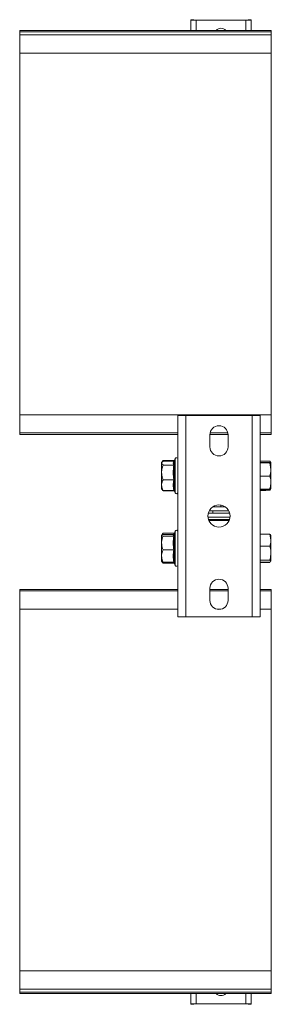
# Model space of a CAD drawing. Header units: millimetres. Extents: x -445 to 395, y -1207 to -113.
# Tile 5 of 7: x 270 to 395, y -1207 to -718. Entities that reach past the tile are written whole.
import ezdxf

# ---------------------------------------------------------------- set-up
doc = ezdxf.new("R2010")
doc.units = ezdxf.units.MM

msp = doc.modelspace()

# ---------------------------------------------------------------- linework, layer by layer
at = {"color": 7, "linetype": 'Continuous', "lineweight": 15}
for p, q in [((356.61, -717.98), (355.11, -717.98)), ((355.11, -718.2), (355.11, -717.98)), ((355.11, -717.98), (355.11, -717.98)), ((355.11, -718.2), (355.11, -723.31)), ((356.61, -718.2), (356.61, -717.98)), ((356.61, -717.98), (356.61, -717.98)), ((382.41, -718.23), (357.81, -718.23)), ((382.41, -718.27), (357.81, -718.27)), ((385.11, -717.98), (383.61, -717.98)), ((383.61, -717.98), (383.61, -718.2)), ((383.61, -717.98), (383.61, -717.98)), ((385.11, -717.98), (385.11, -718.2)), ((385.11, -717.98), (385.11, -717.98)), ((385.11, -718.2), (385.11, -723.31)), ((395.11, -723.31), (270.11, -723.31)), ((270.11, -723.31), (270.11, -724.08)), ((270.11, -723.31), (270.11, -723.31)), ((395.11, -723.31), (395.11, -724.08)), ((395.11, -723.31), (395.11, -723.31)), ((270.11, -724.08), (270.11, -725.53)), ((395.11, -725.53), (270.11, -725.53)), ((270.11, -725.53), (270.11, -734.63)), ((395.11, -724.08), (395.11, -725.53)), ((395.11, -725.53), (395.11, -734.63)), ((270.11, -734.63), (395.11, -734.63)), ((270.11, -914.12), (270.11, -734.63)), ((395.11, -914.12), (395.11, -734.63)), ((395.11, -914.12), (270.11, -914.12)), ((270.11, -914.12), (270.11, -923.22)), ((395.11, -914.12), (395.11, -923.22)), ((348.61, -914.45), (348.61, -1014.45)), ((352.61, -914.45), (348.61, -914.45)), ((352.61, -914.45), (385.61, -914.45)), ((389.61, -914.45), (385.61, -914.45)), ((389.61, -1014.45), (389.61, -914.45)), ((270.11, -923.22), (348.61, -923.22)), ((270.11, -923.22), (270.11, -924.02)), ((270.11, -924.02), (348.61, -924.02)), ((364.62, -924.02), (373.61, -924.02)), ((364.71, -923.22), (373.52, -923.22)), ((389.61, -923.22), (395.11, -923.22)), ((389.61, -924.02), (395.11, -924.02)), ((395.11, -923.22), (395.11, -924.02)), ((364.61, -930.13), (364.61, -924.13)), ((373.61, -924.13), (373.61, -930.13)), ((340.81, -937.71), (340.61, -937.95)), ((340.61, -937.95), (340.61, -938.18)), ((340.61, -938.18), (340.61, -942.81)), ((341.3, -937.09), (340.81, -937.71)), ((341.41, -936.95), (341.29, -937.11)), ((346.68, -936.95), (341.41, -936.95)), ((346.68, -937.19), (341.41, -937.19)), ((346.96, -937.15), (346.85, -937.15)), ((347.41, -935.91), (346.89, -937.35)), ((389.61, -937.2), (392.33, -937.2)), ((389.61, -937.23), (394.33, -937.23)), ((389.61, -937.85), (394.33, -937.85)), ((389.61, -938.06), (394.33, -938.06)), ((394.33, -937.23), (394.66, -937.74)), ((394.33, -937.85), (394.91, -937.95)), ((394.33, -938.06), (394.91, -941.36)), ((394.91, -937.95), (394.76, -937.69)), ((394.91, -941.36), (394.91, -937.95)), ((340.61, -942.81), (340.61, -949.08)), ((346.68, -939.18), (341.41, -939.18)), ((394.91, -947.85), (394.91, -941.36)), ((346.68, -946.44), (341.41, -946.44)), ((389.61, -944.66), (394.33, -944.66)), ((394.91, -950.95), (394.91, -947.85)), ((340.61, -950.95), (340.61, -949.08)), ((340.61, -950.95), (340.81, -951.19)), ((340.81, -951.19), (341.3, -951.81)), ((341.31, -951.83), (341.41, -951.95)), ((346.68, -951.71), (341.41, -951.71)), ((346.68, -951.95), (341.41, -951.95)), ((346.99, -951.83), (347.41, -952.99)), ((389.61, -951.05), (394.33, -951.05)), ((389.61, -951.67), (394.33, -951.67)), ((389.61, -951.7), (392.33, -951.7)), ((394.33, -951.05), (394.91, -950.95)), ((394.55, -951.08), (394.33, -951.67)), ((394.33, -951.67), (394.66, -951.16)), ((394.76, -951.22), (394.91, -950.95)), ((374.41, -962.95), (363.82, -962.95)), ((364.22, -961.95), (374.01, -961.95)), ((365.95, -959.95), (372.28, -959.95)), ((366.11, -961.95), (366.11, -962.95)), ((370.11, -959.95), (370.11, -959.04)), ((374.11, -962.95), (374.11, -962.16)), ((374.59, -964.95), (363.64, -964.95)), ((374.13, -966.71), (364.1, -966.71)), ((370.11, -966.71), (370.11, -966.39)), ((347.41, -971.91), (346.81, -973.56)), ((340.65, -973.91), (340.61, -973.95)), ((340.61, -973.99), (340.61, -977.83)), ((340.61, -977.83), (340.61, -984.29)), ((341.05, -973.41), (340.65, -973.91)), ((346.68, -973.01), (341.41, -973.01)), ((346.68, -973.58), (341.41, -973.58)), ((346.68, -974.4), (341.41, -974.4)), ((346.81, -973.56), (346.68, -973.58)), ((346.86, -973.58), (346.86, -973.61)), ((389.61, -973.45), (394.33, -973.45)), ((389.61, -973.51), (394.33, -973.51)), ((394.33, -973.51), (394.91, -976.49)), ((394.91, -976.49), (394.91, -973.95)), ((394.91, -982.93), (394.91, -976.49)), ((346.68, -981.27), (341.41, -981.27)), ((389.61, -979.46), (394.33, -979.46)), ((340.61, -984.29), (340.61, -986.95)), ((340.61, -986.95), (340.65, -986.99)), ((340.65, -986.99), (341.05, -987.5)), ((346.68, -987.32), (341.41, -987.32)), ((346.81, -987.34), (347.41, -988.99)), ((389.61, -986.4), (394.33, -986.4)), ((389.61, -987.39), (394.33, -987.39)), ((389.61, -987.45), (394.33, -987.45)), ((394.33, -986.4), (394.91, -986.89)), ((394.91, -986.89), (394.91, -982.93)), ((346.68, -987.89), (341.41, -987.89)), ((348.61, -1000.88), (270.11, -1000.88)), ((270.11, -1000.88), (270.11, -1001.68)), ((348.61, -1001.68), (270.11, -1001.68)), ((270.11, -1001.68), (270.11, -1010.78)), ((364.61, -1006.35), (364.61, -1000.35)), ((373.61, -1000.88), (364.61, -1000.88)), ((373.61, -1001.68), (364.61, -1001.68)), ((373.61, -1000.35), (373.61, -1006.35)), ((395.11, -1000.88), (389.61, -1000.88)), ((395.11, -1001.68), (389.61, -1001.68)), ((395.11, -1000.88), (395.11, -1001.68)), ((395.11, -1001.68), (395.11, -1010.78)), ((270.11, -1010.78), (348.61, -1010.78)), ((270.11, -1190.28), (270.11, -1010.78)), ((368.36, -1010.78), (369.87, -1010.78)), ((389.61, -1010.78), (395.11, -1010.78)), ((395.11, -1190.28), (395.11, -1010.78)), ((348.61, -1014.45), (352.61, -1014.45)), ((352.61, -1014.45), (385.61, -1014.45)), ((385.61, -1014.45), (389.61, -1014.45)), ((395.11, -1190.28), (270.11, -1190.28)), ((270.11, -1190.28), (270.11, -1199.38)), ((395.11, -1190.28), (395.11, -1199.38)), ((270.11, -1199.38), (395.11, -1199.38)), ((270.11, -1199.38), (270.11, -1200.82)), ((270.11, -1200.82), (270.11, -1201.59)), ((270.11, -1201.59), (395.11, -1201.59)), ((270.11, -1201.59), (270.11, -1201.59)), ((355.11, -1206.7), (355.11, -1201.59)), ((385.11, -1206.7), (385.11, -1201.59)), ((395.11, -1199.38), (395.11, -1200.82)), ((395.11, -1200.82), (395.11, -1201.59)), ((395.11, -1201.59), (395.11, -1201.59)), ((355.11, -1206.92), (355.11, -1206.7)), ((355.11, -1206.92), (356.61, -1206.92)), ((355.11, -1206.92), (355.11, -1206.92)), ((356.61, -1206.92), (356.61, -1206.7)), ((356.61, -1206.92), (356.61, -1206.92)), ((357.81, -1206.63), (382.41, -1206.63)), ((357.81, -1206.67), (382.41, -1206.67)), ((383.61, -1206.7), (383.61, -1206.92)), ((383.61, -1206.92), (385.11, -1206.92)), ((383.61, -1206.92), (383.61, -1206.92)), ((385.11, -1206.7), (385.11, -1206.92)), ((385.11, -1206.92), (385.11, -1206.92))]:
    msp.add_line(p, q, dxfattribs=at)
at = {"color": 7, "linetype": 'Continuous', "lineweight": 0}
for p, q in [((356.61, -717.98), (355.11, -717.98)), ((355.11, -718.2), (356.61, -718.2)), ((357.81, -718.27), (357.81, -718.23)), ((357.81, -718.27), (357.81, -723.31)), ((382.41, -718.27), (382.41, -718.23)), ((382.41, -718.27), (382.41, -723.31)), ((385.11, -717.98), (383.61, -717.98)), ((385.11, -718.2), (383.61, -718.2)), ((270.11, -723.31), (395.11, -723.31)), ((270.11, -724.08), (395.11, -724.08)), ((352.61, -914.45), (352.61, -1014.45)), ((385.61, -1014.45), (385.61, -914.45)), ((346.63, -937.19), (346.68, -936.95)), ((347.41, -952.99), (347.41, -935.91)), ((346.68, -951.95), (346.62, -951.63)), ((374.39, -966.15), (363.88, -966.15)), ((367.8, -966.71), (370.11, -966.39)), ((347.41, -988.99), (347.41, -971.91)), ((346.54, -973.58), (346.68, -973.01)), ((346.68, -987.89), (346.59, -987.31)), ((270.11, -1200.82), (395.11, -1200.82)), ((270.11, -1201.59), (395.11, -1201.59)), ((357.81, -1206.63), (357.81, -1201.59)), ((382.41, -1206.63), (382.41, -1201.59)), ((355.11, -1206.7), (356.61, -1206.7)), ((355.11, -1206.92), (356.61, -1206.92)), ((357.81, -1206.63), (357.81, -1206.67)), ((382.41, -1206.63), (382.41, -1206.67)), ((385.11, -1206.7), (383.61, -1206.7)), ((383.61, -1206.92), (385.11, -1206.92))]:
    msp.add_line(p, q, dxfattribs=at)
at = {"color": 7, "linetype": 'Continuous', "lineweight": 15}
msp.add_circle((369.11, -964.45), 5.5, dxfattribs=at)
for centre, radius, start, end in [((357.14, -691.2), 27.08, 265.7095, 271.4262), ((357.51, -706.21), 12.03, 265.708, 271.4296), ((383.09, -691.2), 27.08, 268.5738, 274.2905), ((382.72, -706.21), 12.03, 268.5704, 274.292), ((370.11, -725.52), 3.25, 42.6899, 137.3101), ((369.11, -924.13), 4.5, 360, 180), ((369.11, -930.13), 4.5, 180, 0), ((348, -936.12), 0.619, 359.9999, 160), ((348, -952.78), 0.619, 200, 359.9999), ((348, -972.12), 0.619, 0, 160), ((348, -988.78), 0.619, 200, 0.0001), ((369.11, -1000.35), 4.5, 0, 180), ((369.11, -1006.35), 4.5, 180, 360), ((370.11, -1199.38), 3.25, 222.6897, 317.3103), ((357.14, -1233.68), 27.06, 88.5716, 94.2927), ((357.52, -1218.7), 12.03, 88.5725, 94.2927), ((383.09, -1233.68), 27.06, 85.7073, 91.4284), ((382.71, -1218.7), 12.03, 85.7073, 91.4275)]:
    msp.add_arc(centre, radius, start, end, dxfattribs=at)
for points, knots in [([(341.41, -937.19), (341.29, -937.27), (340.93, -937.51), (340.74, -937.91), (340.61, -938.18)], [0, 0, 0, 0, 0.328153, 1, 1, 1, 1]), ([(340.61, -938.18), (340.62, -938.23), (340.65, -938.62), (341.06, -938.94), (341.38, -939.15), (341.41, -939.18)], [0, 0, 0, 0, 0.100795, 0.906072, 1, 1, 1, 1]), ([(347.18, -936.56), (347.18, -936.56), (347.16, -936.62), (347.1, -936.72), (346.98, -936.85), (346.84, -936.93), (346.73, -936.94), (346.68, -936.95)], [0, 0, 0, 0, 0.0068482, 0.267527, 0.5285575, 0.7637771, 1, 1, 1, 1]), ([(346.99, -937.07), (346.99, -937.07), (346.94, -937.12), (346.84, -937.17), (346.73, -937.18), (346.68, -937.19)], [0, 0, 0, 0, 0.079144, 0.5371205, 1, 1, 1, 1]), ([(394.91, -937.95), (394.91, -937.96), (394.84, -938.14), (394.58, -938.1), (394.33, -938.06)], [0, 0, 0, 0, 0.013436, 1, 1, 1, 1]), ([(341.41, -939.18), (341.22, -939.69), (340.84, -940.71), (340.63, -941.96), (340.62, -942.66), (340.61, -942.81)], [0, 0, 0, 0, 0.435445, 0.88006, 1, 1, 1, 1]), ([(340.61, -942.81), (340.72, -943.77), (340.85, -945.01), (341.31, -946.17), (341.41, -946.44)], [0, 0, 0, 0, 0.768476, 1, 1, 1, 1]), ([(347.18, -938.9), (347.18, -938.9), (347.16, -938.95), (347.1, -939.02), (346.98, -939.11), (346.83, -939.17), (346.73, -939.17), (346.68, -939.18)], [0, 0, 0, 0, 0.0057477, 0.2344037, 0.487147, 0.7359671, 1, 1, 1, 1]), ([(394.91, -941.36), (394.91, -941.43), (394.91, -942.55), (394.61, -943.64), (394.33, -944.66)], [0, 0, 0, 0, 0.069963, 1, 1, 1, 1]), ([(341.41, -946.44), (341.23, -946.81), (340.85, -947.53), (340.63, -948.45), (340.62, -948.97), (340.61, -949.08)], [0, 0, 0, 0, 0.444111, 0.882908, 1, 1, 1, 1]), ([(347.18, -946.54), (347.18, -946.54), (347.15, -946.52), (347.09, -946.49), (346.97, -946.46), (346.83, -946.44), (346.73, -946.44), (346.68, -946.44)], [0, 0, 0, 0, 0.003791, 0.181923, 0.426633, 0.697229, 1, 1, 1, 1]), ([(394.33, -944.66), (394.57, -945.45), (394.88, -946.5), (394.91, -947.59), (394.91, -947.85)], [0, 0, 0, 0, 0.759309, 1, 1, 1, 1]), ([(394.91, -947.85), (394.84, -948.7), (394.75, -949.79), (394.41, -950.82), (394.33, -951.05)], [0, 0, 0, 0, 0.774673, 1, 1, 1, 1]), ([(340.61, -949.08), (340.72, -949.78), (340.86, -950.71), (341.31, -951.52), (341.41, -951.71)], [0, 0, 0, 0, 0.761446, 1, 1, 1, 1]), ([(340.92, -951.18), (341.03, -951.35), (341.18, -951.56), (341.38, -951.69), (341.41, -951.71)], [0, 0, 0, 0, 0.832981, 1, 1, 1, 1]), ([(346.68, -951.71), (346.73, -951.72), (346.84, -951.73), (346.98, -951.81), (347.1, -951.93), (347.16, -952.03), (347.18, -952.09), (347.18, -952.09)], [0, 0, 0, 0, 0.239065, 0.475594, 0.735709, 0.993255, 1, 1, 1, 1]), ([(346.68, -951.95), (346.73, -951.96), (346.84, -951.97), (346.98, -952.05), (347.1, -952.18), (347.16, -952.28), (347.18, -952.34), (347.18, -952.34)], [0, 0, 0, 0, 0.236222, 0.471443, 0.732473, 0.993152, 1, 1, 1, 1]), ([(347.11, -972.76), (347.1, -972.76), (347.07, -972.82), (346.98, -972.9), (346.84, -972.99), (346.73, -973), (346.68, -973.01)], [0, 0, 0, 0, 0.040379, 0.381718, 0.689966, 1, 1, 1, 1]), ([(341.41, -973.58), (341.3, -973.61), (341, -973.68), (340.76, -973.87), (340.61, -973.99)], [0, 0, 0, 0, 0.393807, 1, 1, 1, 1]), ([(340.61, -973.99), (340.62, -974.01), (340.68, -974.27), (341.11, -974.31), (341.38, -974.39), (341.41, -974.4)], [0, 0, 0, 0, 0.0604946, 0.8858202, 1, 1, 1, 1]), ([(341.41, -974.4), (341.22, -974.88), (340.84, -975.85), (340.63, -977.02), (340.62, -977.69), (340.61, -977.83)], [0, 0, 0, 0, 0.436632, 0.880448, 1, 1, 1, 1]), ([(340.61, -977.83), (340.72, -978.74), (340.85, -979.92), (341.31, -981.01), (341.41, -981.27)], [0, 0, 0, 0, 0.76751, 1, 1, 1, 1]), ([(341.41, -973.01), (341.29, -973.12), (341.02, -973.37), (340.91, -973.72), (340.85, -973.91)], [0, 0, 0, 0, 0.463213, 1, 1, 1, 1]), ([(347.18, -974.08), (347.18, -974.08), (347.16, -974.13), (347.1, -974.22), (346.98, -974.32), (346.84, -974.38), (346.73, -974.39), (346.68, -974.4)], [0, 0, 0, 0, 0.006165, 0.246723, 0.502261, 0.745981, 1, 1, 1, 1]), ([(394.91, -974.01), (394.91, -974), (394.9, -973.74), (394.61, -973.62), (394.33, -973.51)], [0, 0, 0, 0, 0.04559, 1, 1, 1, 1]), ([(394.91, -976.49), (394.91, -976.56), (394.91, -977.57), (394.61, -978.55), (394.33, -979.46)], [0, 0, 0, 0, 0.069708, 1, 1, 1, 1]), ([(341.41, -981.27), (341.22, -981.69), (340.84, -982.54), (340.63, -983.58), (340.62, -984.17), (340.61, -984.29)], [0, 0, 0, 0, 0.439801, 0.881487, 1, 1, 1, 1]), ([(347.18, -981.31), (347.18, -981.31), (347.15, -981.3), (347.08, -981.29), (346.97, -981.28), (346.83, -981.27), (346.73, -981.27), (346.68, -981.27)], [0, 0, 0, 0, 0.003294, 0.170376, 0.414157, 0.689487, 1, 1, 1, 1]), ([(394.33, -979.46), (394.57, -980.33), (394.88, -981.47), (394.91, -982.65), (394.91, -982.93)], [0, 0, 0, 0, 0.758676, 1, 1, 1, 1]), ([(340.61, -984.29), (340.72, -985.1), (340.85, -986.15), (341.31, -987.1), (341.41, -987.32)], [0, 0, 0, 0, 0.764935, 1, 1, 1, 1]), ([(340.61, -986.91), (340.62, -986.93), (340.68, -987.2), (341.11, -987.23), (341.38, -987.31), (341.41, -987.32)], [0, 0, 0, 0, 0.060494, 0.88582, 1, 1, 1, 1]), ([(341.05, -987.17), (341.07, -987.24), (341.13, -987.51), (341.3, -987.73), (341.41, -987.89)], [0, 0, 0, 0, 0.281678, 1, 1, 1, 1]), ([(341.13, -987.48), (341.18, -987.59), (341.25, -987.75), (341.38, -987.86), (341.41, -987.89)], [0, 0, 0, 0, 0.7204831, 1, 1, 1, 1]), ([(346.68, -987.32), (346.73, -987.33), (346.84, -987.34), (346.98, -987.41), (347.1, -987.53), (347.16, -987.62), (347.18, -987.68), (347.18, -987.68)], [0, 0, 0, 0, 0.243821, 0.482581, 0.741191, 0.993436, 1, 1, 1, 1]), ([(394.91, -982.93), (394.84, -983.85), (394.75, -985.02), (394.41, -986.15), (394.33, -986.4)], [0, 0, 0, 0, 0.775552, 1, 1, 1, 1]), ([(394.91, -986.89), (394.91, -986.91), (394.9, -987.16), (394.61, -987.28), (394.33, -987.39)], [0, 0, 0, 0, 0.045591, 1, 1, 1, 1]), ([(346.68, -987.89), (346.73, -987.9), (346.84, -987.91), (346.98, -988), (347.07, -988.08), (347.1, -988.14), (347.11, -988.14)], [0, 0, 0, 0, 0.310034, 0.618282, 0.959619, 1, 1, 1, 1])]:
    msp.add_open_spline(points, degree=3, knots=knots, dxfattribs=at)
at = {"color": 7, "linetype": 'Continuous', "lineweight": 0}
for points, knots in [([(346.68, -939.18), (346.51, -938.85), (346.16, -938.19), (346.51, -937.53), (346.68, -937.19)], [0, 0, 0, 0, 0.492948, 1, 1, 1, 1]), ([(346.96, -937.37), (346.87, -937.62), (346.68, -938.16), (347, -938.64), (347.18, -938.9)], [0, 0, 0, 0, 0.458204, 1, 1, 1, 1]), ([(346.68, -946.44), (346.51, -945.25), (346.16, -942.83), (346.51, -940.41), (346.68, -939.18)], [0, 0, 0, 0, 0.492175, 1, 1, 1, 1]), ([(347.18, -938.9), (347.12, -939.21), (346.85, -940.74), (346.66, -943.32), (347.02, -945.55), (347.18, -946.54)], [0, 0, 0, 0, 0.121294, 0.607453, 1, 1, 1, 1]), ([(346.68, -951.71), (346.51, -950.85), (346.16, -949.09), (346.51, -947.33), (346.68, -946.44)], [0, 0, 0, 0, 0.492237, 1, 1, 1, 1]), ([(347.18, -946.54), (347.12, -946.76), (346.85, -947.86), (346.67, -949.75), (347.02, -951.36), (347.18, -952.09)], [0, 0, 0, 0, 0.120991, 0.603456, 1, 1, 1, 1]), ([(370.11, -966.39), (370.39, -966.44), (371.49, -966.68), (372.62, -966.69), (373.47, -966.71)], [0, 0, 0, 0, 0.245961, 1, 1, 1, 1]), ([(346.68, -974.4), (346.51, -974.26), (346.16, -973.99), (346.51, -973.72), (346.68, -973.58)], [0, 0, 0, 0, 0.495381, 1, 1, 1, 1]), ([(346.68, -981.27), (346.51, -980.14), (346.16, -977.85), (346.51, -975.56), (346.68, -974.4)], [0, 0, 0, 0, 0.492183, 1, 1, 1, 1]), ([(347.18, -974.08), (347.12, -974.37), (346.85, -975.82), (346.66, -978.27), (347.02, -980.37), (347.18, -981.31)], [0, 0, 0, 0, 0.121601, 0.60782, 1, 1, 1, 1]), ([(346.89, -973.59), (346.85, -973.65), (346.71, -973.86), (346.98, -973.99), (347.18, -974.08)], [0, 0, 0, 0, 0.289734, 1, 1, 1, 1]), ([(346.68, -987.32), (346.51, -986.33), (346.16, -984.31), (346.51, -982.29), (346.68, -981.27)], [0, 0, 0, 0, 0.492205, 1, 1, 1, 1]), ([(347.18, -981.31), (347.12, -981.56), (346.85, -982.83), (346.67, -984.99), (347.02, -986.84), (347.18, -987.68)], [0, 0, 0, 0, 0.120773, 0.60453, 1, 1, 1, 1]), ([(347.18, -987.68), (347.12, -987.65), (347, -987.58), (346.96, -987.46), (346.94, -987.4)], [0, 0, 0, 0, 0.5070817, 1, 1, 1, 1])]:
    msp.add_open_spline(points, degree=3, knots=knots, dxfattribs=at)

doc.saveas('drawing.dxf')
